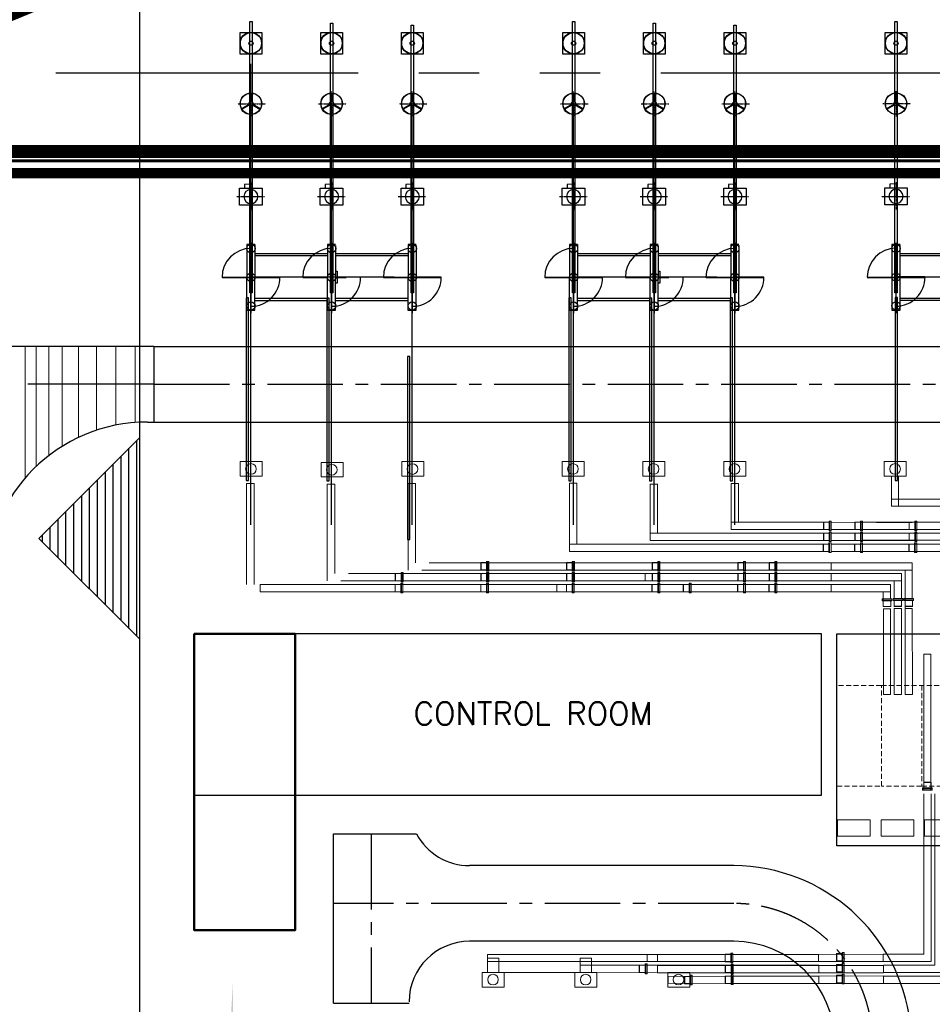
# Model space of a CAD drawing. Header units: inches. Extents: x -4968858 to -265257, y -220693 to 1871410.
# Tile 102 of 225: x -1978399 to -1933143, y 1198684 to 1247484. Entities that reach past the tile are written whole.
import ezdxf

# ---------------------------------------------------------------- set-up
doc = ezdxf.new("R2010")
doc.units = ezdxf.units.IN
doc.header["$MEASUREMENT"] = 0
for name, pattern in [('0', [0]), ('ACAD_ISO02W100', [15, 12, -3]), ('CENTER', [2, 1.25, -0.25, 0.25, -0.25]), ('CENTER2', [1.125, 0.75, -0.125, 0.125, -0.125]), ('CONTINOUS', [0]), ('CW-PIPE-ALT-1$0$HIDDEN', [0.375, 0.25, -0.125]), ('DASHED', [0.75, 0.5, -0.25]), ('PHANTOM', [2.5, 1.25, -0.25, 0.25, -0.25, 0.25, -0.25])]:
    doc.linetypes.add(name, pattern=pattern)
for name, color, linetype in [('DIM', 2, 'Continuous'), ('EQP0', 3, 'Continuous'), ('Existing Drain', 253, 'Continuous'), ('grid-20m', 53, 'Continuous'), ('new area', 3, 'ACAD_ISO02W100'), ('NSPCL_CENTRLINE', 7, 'Continuous'), ('Ref Lines', 31, 'Continuous'), ('road', 1, 'Continuous'), ('SLOPE', 20, 'Continuous')]:
    doc.layers.add(name, color=color, linetype=linetype)
doc.layers.add('P', color=250, linetype='Continuous', lineweight=100)
doc.styles.add('RS', font='romans.shx')

# ---------------------------------------------------------------- blocks, each defined once
blk = doc.blocks.new('A$C0EDC4585')
at = {"layer": 'SLOPE', "linetype": 'Continuous', "lineweight": 30}
h = blk.add_hatch(dxfattribs=at)
h.set_pattern_fill('ANSI31', color=256, scale=3125, angle=405, style=0)
h.set_pattern_definition([(90, (-1077666.67, -137905), (-390.625, 1e-12), [])])
h.paths.add_polyline_path([(34000, 81933), (29000, 76933), (34000, 71933)])
blk.add_line((34000, 0), (34000, 105732), dxfattribs=at)
blk.add_lwpolyline([(34000, 81933), (29000, 76933), (34000, 71933), (34000, 81933)], dxfattribs=at)
blk = doc.blocks.new('GIS_BLD1')
at = {"linetype": 'CONTINOUS', "lineweight": 15}
for p, q in [((1.953, 6.053), (3.736, 6.053)), ((1.953, 5.696), (3.379, 5.696)), ((1.953, 5.513), (3.196, 5.513)), ((1.953, 5.156), (2.839, 5.156)), ((1.953, 4.965), (2.648, 4.965)), ((1.953, 4.608), (2.291, 4.608)), ((3.736, 2.27), (3.736, 4.053)), ((3.196, 2.27), (3.196, 3.513)), ((3.379, 2.27), (3.379, 3.696)), ((2.648, 2.965), (2.648, 2.27)), ((2.839, 2.27), (2.839, 3.156)), ((2.291, 2.608), (2.291, 2.206))]:
    blk.add_line(p, q, dxfattribs=at)
at = {"linetype": 'CONTINOUS', "lineweight": 15, "elevation": 0}
for points in [[(-29.592, 9.068), (-28.499, 9.068), (-28.499, 8.347), (-29.592, 8.347)], [(-25.578, 9.027), (-24.485, 9.027), (-24.485, 8.306), (-25.578, 8.306)], [(-21.581, 9.063), (-20.488, 9.063), (-20.488, 8.342), (-21.581, 8.342)], [(-13.626, 9.068), (-12.533, 9.068), (-12.533, 8.347), (-13.626, 8.347)], [(-9.626, 9.068), (-8.533, 9.068), (-8.533, 8.347), (-9.626, 8.347)], [(-5.615, 9.068), (-4.522, 9.068), (-4.522, 8.347), (-5.615, 8.347)], [(2.346, 9.068), (3.439, 9.068), (3.439, 8.347), (2.346, 8.347)], [(2.7, 8.342), (2.7, 6.853), (3.057, 6.853), (3.057, 8.342)], [(-17.325, -15.539), (-16.761, -15.539), (-16.761, -16.255), (-17.325, -16.255)], [(-12.73, -15.539), (-12.166, -15.539), (-12.166, -16.255), (-12.73, -16.255)], [(-17.589, -16.976), (-16.496, -16.976), (-16.496, -16.255), (-17.589, -16.255)], [(-16.589, -16.255), (-12.589, -16.255), (-12.589, -16.255), (-16.589, -16.255)], [(-12.995, -16.976), (-11.902, -16.976), (-11.902, -16.255), (-12.995, -16.255)], [(-8.395, -16.976), (-7.302, -16.976), (-7.302, -16.255), (-8.395, -16.255)]]:
    blk.add_lwpolyline(points, close=True, dxfattribs=at)
for points in [[(-29.279, 2.973), (-29.279, 7.986), (-28.907, 7.986), (-28.907, 2.973)], [(-25.279, 3.156), (-25.279, 7.945), (-24.907, 7.945), (-24.907, 3.521)], [(-21.267, 3.688), (-21.267, 7.981), (-20.896, 7.981), (-20.896, 4.053)], [(-13.266, 4.608), (-13.266, 7.992), (-12.894, 7.992), (-12.894, 4.981)], [(-9.266, 5.152), (-9.266, 7.95), (-8.894, 7.95), (-8.894, 5.525)], [(-5.254, 5.696), (-5.254, 7.986), (-4.883, 7.986), (-4.883, 6.069)]]:
    blk.add_lwpolyline(points, dxfattribs=at)
at = {"lineweight": 0, "elevation": 0}
for points in [[(7.679, 6.853), (7.679, 7.21), (2.7, 7.21), (2.7, 6.853), (7.679, 6.853)], [(-9.406, -15.356), (-9.406, -15.714), (-17.325, -15.714), (-17.325, -15.356), (-9.406, -15.356)], [(-5.16, -15.36), (-5.16, -15.718), (-9.406, -15.718), (-9.406, -15.36), (-5.16, -15.36)], [(2.293, -15.345), (2.293, -15.702), (-8.901, -15.718), (-8.901, -15.36), (2.293, -15.345)], [(-5.549, -15.69), (-5.549, -15.356), (-5.541, -15.349), (-5.541, -15.722), (-5.549, -15.714), (-5.549, -15.69)], [(-5.541, -15.69), (-5.541, -15.349), (-5.263, -15.349), (-5.263, -15.722), (-5.541, -15.722), (-5.541, -15.69)], [(-5.263, -15.737), (-5.263, -15.293), (-5.231, -15.293), (-5.231, -15.785), (-5.263, -15.785), (-5.263, -15.737)], [(-5.16, -15.293), (-5.16, -15.785), (-5.231, -15.785), (-5.231, -15.293), (-5.16, -15.293)], [(-0.914, -15.36), (-0.914, -15.718), (-5.16, -15.718), (-5.16, -15.36), (-0.914, -15.36)], [(-0.028, -15.65), (-0.028, -15.316), (-0.012, -15.316), (-0.012, -15.681), (-0.028, -15.673), (-0.028, -15.65)], [(-0.012, -15.65), (-0.012, -15.316), (0.258, -15.316), (0.258, -15.681), (-0.012, -15.681), (-0.012, -15.65)], [(0.258, -15.697), (0.258, -15.261), (0.297, -15.261), (0.297, -15.737), (0.258, -15.737), (0.258, -15.697)], [(0.361, -15.261), (0.361, -15.737), (0.297, -15.737), (0.297, -15.261), (0.361, -15.261)], [(-12.73, -15.892), (-12.73, -16.255), (-5.16, -16.265), (-5.16, -15.9), (-12.73, -15.892)], [(-9.803, -16.226), (-9.803, -15.893), (-9.795, -15.885), (-9.795, -16.258), (-9.803, -16.25), (-9.803, -16.226)], [(-9.795, -16.226), (-9.795, -15.885), (-9.517, -15.885), (-9.517, -16.258), (-9.795, -16.258), (-9.795, -16.226)], [(-9.517, -16.274), (-9.517, -15.829), (-9.485, -15.829), (-9.485, -16.321), (-9.517, -16.321), (-9.517, -16.274)], [(-9.414, -15.829), (-9.414, -16.321), (-9.485, -16.321), (-9.485, -15.829), (-9.414, -15.829)], [(2.302, -15.908), (2.302, -16.265), (-8.901, -16.265), (-8.901, -15.908), (2.302, -15.908)], [(-5.541, -16.229), (-5.541, -15.896), (-5.525, -15.896), (-5.525, -16.261), (-5.541, -16.261), (-5.541, -16.229)], [(-5.525, -16.229), (-5.525, -15.896), (-5.255, -15.896), (-5.255, -16.261), (-5.525, -16.261), (-5.525, -16.229)], [(-5.255, -16.285), (-5.255, -15.841), (-5.215, -15.841), (-5.215, -16.317), (-5.255, -16.317), (-5.255, -16.285)], [(-5.152, -15.841), (-5.152, -16.317), (-5.215, -16.317), (-5.215, -15.841), (-5.152, -15.841)], [(-0.906, -15.9), (-0.906, -16.265), (-5.16, -16.265), (-5.16, -15.9), (-0.906, -15.9)], [(-0.028, -16.189), (-0.028, -15.864), (-0.012, -15.856), (-0.012, -16.221), (-0.028, -16.221), (-0.028, -16.189)], [(-0.012, -16.197), (-0.012, -15.856), (0.258, -15.856), (0.258, -16.221), (-0.012, -16.221), (-0.012, -16.197)], [(0.258, -16.245), (0.258, -15.8), (0.297, -15.8), (0.297, -16.277), (0.258, -16.277), (0.258, -16.245)], [(0.361, -15.8), (0.361, -16.277), (0.297, -16.277), (0.297, -15.8), (0.361, -15.8)], [(2.3, -16.428), (2.3, -16.785), (-8.372, -16.806), (-8.372, -16.448), (2.3, -16.428)], [(-7.566, -16.774), (-7.566, -16.456), (-7.55, -16.448), (-7.55, -16.821), (-7.566, -16.814), (-7.566, -16.774)], [(-7.55, -16.79), (-7.55, -16.448), (-7.281, -16.448), (-7.281, -16.821), (-7.55, -16.821), (-7.55, -16.79)], [(-7.281, -16.837), (-7.281, -16.385), (-7.241, -16.385), (-7.241, -16.869), (-7.281, -16.869), (-7.281, -16.837)], [(-7.177, -16.385), (-7.177, -16.869), (-7.241, -16.869), (-7.241, -16.385), (-7.177, -16.385)], [(-5.541, -16.761), (-5.541, -16.444), (-5.525, -16.436), (-5.525, -16.809), (-5.541, -16.801), (-5.541, -16.761)], [(-5.525, -16.777), (-5.525, -16.436), (-5.255, -16.436), (-5.255, -16.809), (-5.525, -16.809), (-5.525, -16.777)], [(-5.152, -16.428), (-5.152, -16.793), (-5.386, -16.793)], [(-5.255, -16.825), (-5.255, -16.372), (-5.215, -16.372), (-5.215, -16.856), (-5.255, -16.856), (-5.255, -16.825)], [(-5.152, -16.372), (-5.152, -16.856), (-5.215, -16.856), (-5.215, -16.372), (-5.152, -16.372)], [(-0.906, -16.432), (-0.906, -16.797), (-5.16, -16.797), (-5.16, -16.432), (-0.906, -16.432)], [(-0.028, -16.721), (-0.028, -16.404), (-0.012, -16.396), (-0.012, -16.769), (-0.028, -16.761), (-0.028, -16.721)], [(-0.012, -16.737), (-0.012, -16.396), (0.258, -16.396), (0.258, -16.769), (-0.012, -16.769), (-0.012, -16.737)], [(0.258, -16.777), (0.258, -16.332), (0.297, -16.332), (0.297, -16.824), (0.258, -16.824), (0.258, -16.777)], [(0.361, -16.332), (0.361, -16.824), (0.297, -16.824), (0.297, -16.332), (0.361, -16.332)]]:
    blk.add_lwpolyline(points, dxfattribs=at)
at = {"lineweight": 0}
for points in [[(-0.658, 5.696), (-5.254, 5.696), (-5.254, 6.069), (-0.658, 6.069)], [(-0.658, 5.152), (-9.266, 5.152), (-9.266, 5.525), (-0.658, 5.525)], [(-0.674, 4.608), (-13.266, 4.608), (-13.266, 4.981), (-0.674, 4.981)]]:
    blk.add_lwpolyline(points, close=True, dxfattribs=at)
for points in [[(-0.674, 6.021), (-0.674, 5.703), (-0.658, 5.696), (-0.658, 6.069), (-0.674, 6.061), (-0.674, 6.021)], [(-0.658, 6.037), (-0.658, 5.696), (-0.388, 5.696), (-0.388, 6.069), (-0.658, 6.069), (-0.658, 6.037)], [(-0.388, 6.084), (-0.388, 5.632), (-0.349, 5.632), (-0.349, 6.116), (-0.388, 6.116), (-0.388, 6.084)], [(-0.285, 5.632), (-0.285, 6.116), (-0.349, 6.116), (-0.349, 5.632), (-0.285, 5.632)], [(3.961, 5.696), (3.961, 6.053), (-0.293, 6.061), (-0.293, 5.703), (5.096, 5.703)], [(0.881, 6.021), (0.881, 5.703), (0.897, 5.696), (0.897, 6.069), (0.881, 6.061), (0.881, 6.021)], [(0.897, 6.037), (0.897, 5.696), (1.167, 5.696), (1.167, 6.069), (0.897, 6.069), (0.897, 6.037)], [(1.167, 6.084), (1.167, 5.632), (1.207, 5.632), (1.207, 6.116), (1.167, 6.116), (1.167, 6.084)], [(1.27, 5.632), (1.27, 6.116), (1.207, 6.116), (1.207, 5.632), (1.27, 5.632)], [(8, 5.703), (8, 6.061), (1.262, 6.061), (1.262, 5.703), (8, 5.703)], [(3.572, 6.021), (3.572, 5.703), (3.588, 5.696), (3.588, 6.069), (3.572, 6.061), (3.572, 6.021)], [(3.588, 6.037), (3.588, 5.696), (3.858, 5.696), (3.858, 6.069), (3.588, 6.069), (3.588, 6.037)], [(3.858, 6.084), (3.858, 5.632), (3.897, 5.632), (3.897, 6.116), (3.858, 6.116), (3.858, 6.084)], [(3.961, 5.632), (3.961, 6.116), (3.897, 6.116), (3.897, 5.632), (3.961, 5.632)], [(-0.674, 5.489), (-0.674, 5.156), (-0.658, 5.156), (-0.658, 5.521), (-0.674, 5.521), (-0.674, 5.489)], [(-0.658, 5.489), (-0.658, 5.156), (-0.388, 5.156), (-0.388, 5.521), (-0.658, 5.521), (-0.658, 5.489)], [(-0.388, 5.545), (-0.388, 5.1), (-0.349, 5.1), (-0.349, 5.576), (-0.388, 5.576), (-0.388, 5.545)], [(-0.285, 5.1), (-0.285, 5.576), (-0.349, 5.576), (-0.349, 5.1), (-0.285, 5.1)], [(3.961, 5.156), (3.961, 5.521), (-0.293, 5.521), (-0.293, 5.156), (3.961, 5.156)], [(0.881, 5.489), (0.881, 5.156), (0.897, 5.156), (0.897, 5.521), (0.881, 5.521), (0.881, 5.489)], [(0.897, 5.489), (0.897, 5.156), (1.167, 5.156), (1.167, 5.521), (0.897, 5.521), (0.897, 5.489)], [(1.167, 5.545), (1.167, 5.1), (1.207, 5.1), (1.207, 5.576), (1.167, 5.576), (1.167, 5.545)], [(1.27, 5.1), (1.27, 5.576), (1.207, 5.576), (1.207, 5.1), (1.27, 5.1)], [(8, 5.164), (8, 5.521), (1.262, 5.521), (1.262, 5.164), (8, 5.164)], [(3.572, 5.489), (3.572, 5.156), (3.588, 5.156), (3.588, 5.521), (3.572, 5.521), (3.572, 5.489)], [(3.588, 5.489), (3.588, 5.156), (3.858, 5.156), (3.858, 5.521), (3.588, 5.521), (3.588, 5.489)], [(3.858, 5.545), (3.858, 5.1), (3.897, 5.1), (3.897, 5.576), (3.858, 5.576), (3.858, 5.545)], [(3.961, 5.1), (3.961, 5.576), (3.897, 5.576), (3.897, 5.1), (3.961, 5.1)], [(-0.682, 4.95), (-0.682, 4.616), (-0.674, 4.608), (-0.674, 4.981), (-0.682, 4.973), (-0.682, 4.95)], [(-0.674, 4.95), (-0.674, 4.608), (-0.396, 4.608), (-0.396, 4.981), (-0.674, 4.981), (-0.674, 4.95)], [(-0.396, 4.997), (-0.396, 4.553), (-0.365, 4.553), (-0.365, 5.045), (-0.396, 5.045), (-0.396, 4.997)], [(-0.293, 4.553), (-0.293, 5.045), (-0.365, 5.045), (-0.365, 4.553), (-0.293, 4.553)], [(3.953, 4.616), (3.953, 4.973), (-0.293, 4.973), (-0.293, 4.616), (3.953, 4.616)], [(0.874, 4.95), (0.874, 4.616), (0.881, 4.608), (0.881, 4.981), (0.874, 4.973), (0.874, 4.95)], [(0.881, 4.95), (0.881, 4.608), (1.159, 4.608), (1.159, 4.981), (0.881, 4.981), (0.881, 4.95)], [(1.159, 4.997), (1.159, 4.553), (1.191, 4.553), (1.191, 5.045), (1.159, 5.045), (1.159, 4.997)], [(1.262, 4.553), (1.262, 5.045), (1.191, 5.045), (1.191, 4.553), (1.262, 4.553)], [(8, 4.616), (8, 4.973), (1.262, 4.973), (1.262, 4.616), (8, 4.616)], [(3.564, 4.95), (3.564, 4.616), (3.572, 4.608), (3.572, 4.981), (3.564, 4.973), (3.564, 4.95)], [(3.572, 4.95), (3.572, 4.608), (3.85, 4.608), (3.85, 4.981), (3.572, 4.981), (3.572, 4.95)], [(3.85, 4.997), (3.85, 4.553), (3.881, 4.553), (3.881, 5.045), (3.85, 5.045), (3.85, 4.997)], [(3.953, 4.553), (3.953, 5.045), (3.881, 5.045), (3.881, 4.553), (3.953, 4.553)], [(-17.269, 3.688), (-17.269, 4.053), (-20.22, 4.053)], [(-17.658, 4.021), (-17.658, 3.703), (-17.642, 3.696), (-17.642, 4.069), (-17.658, 4.061), (-17.658, 4.021)], [(-17.642, 4.037), (-17.642, 3.696), (-17.373, 3.696), (-17.373, 4.069), (-17.642, 4.069), (-17.642, 4.037)], [(-17.373, 4.084), (-17.373, 3.632), (-17.333, 3.632), (-17.333, 4.116), (-17.373, 4.116), (-17.373, 4.084)], [(-17.269, 3.632), (-17.269, 4.116), (-17.333, 4.116), (-17.333, 3.632), (-17.269, 3.632)], [(-13.023, 3.688), (-13.023, 4.053), (-17.277, 4.053), (-17.277, 3.688), (-13.023, 3.688)], [(-13.412, 4.021), (-13.412, 3.703), (-13.396, 3.696), (-13.396, 4.069), (-13.412, 4.061), (-13.412, 4.021)], [(-13.396, 4.037), (-13.396, 3.696), (-13.126, 3.696), (-13.126, 4.069), (-13.396, 4.069), (-13.396, 4.037)], [(-13.126, 4.084), (-13.126, 3.632), (-13.087, 3.632), (-13.087, 4.116), (-13.126, 4.116), (-13.126, 4.084)], [(-13.023, 3.632), (-13.023, 4.116), (-13.087, 4.116), (-13.087, 3.632), (-13.023, 3.632)], [(-8.777, 3.688), (-8.777, 4.053), (-13.031, 4.053), (-13.031, 3.688), (-8.777, 3.688)], [(-9.166, 4.021), (-9.166, 3.703), (-9.15, 3.696), (-9.15, 4.069), (-9.166, 4.061), (-9.166, 4.021)], [(-9.15, 4.037), (-9.15, 3.696), (-8.88, 3.696), (-8.88, 4.069), (-9.15, 4.069), (-9.15, 4.037)], [(-8.88, 4.084), (-8.88, 3.632), (-8.841, 3.632), (-8.841, 4.116), (-8.88, 4.116), (-8.88, 4.084)], [(-8.777, 3.632), (-8.777, 4.116), (-8.841, 4.116), (-8.841, 3.632), (-8.777, 3.632)], [(-4.531, 3.688), (-4.531, 4.053), (-8.785, 4.053), (-8.785, 3.688), (-4.531, 3.688)], [(-4.92, 4.021), (-4.92, 3.703), (-4.904, 3.696), (-4.904, 4.069), (-4.92, 4.061), (-4.92, 4.021)], [(-4.904, 4.037), (-4.904, 3.696), (-4.634, 3.696), (-4.634, 4.069), (-4.904, 4.069), (-4.904, 4.037)], [(-4.634, 4.084), (-4.634, 3.632), (-4.595, 3.632), (-4.595, 4.116), (-4.634, 4.116), (-4.634, 4.084)], [(-4.531, 3.632), (-4.531, 4.116), (-4.595, 4.116), (-4.595, 3.632), (-4.531, 3.632)], [(-0.285, 3.688), (-0.285, 4.053), (-4.539, 4.053), (-4.539, 3.688), (-0.285, 3.688)], [(-3.365, 4.021), (-3.365, 3.703), (-3.349, 3.696), (-3.349, 4.069), (-3.365, 4.061), (-3.365, 4.021)], [(-3.349, 4.037), (-3.349, 3.696), (-3.079, 3.696), (-3.079, 4.069), (-3.349, 4.069), (-3.349, 4.037)], [(-2.976, 3.688), (-2.976, 4.053), (-3.21, 4.053)], [(-3.079, 4.084), (-3.079, 3.632), (-3.039, 3.632), (-3.039, 4.116), (-3.079, 4.116), (-3.079, 4.084)], [(-2.976, 3.632), (-2.976, 4.116), (-3.039, 4.116), (-3.039, 3.632), (-2.976, 3.632)], [(3.736, 3.688), (3.736, 4.053), (-2.984, 4.053), (-2.984, 3.688), (3.736, 3.688)], [(-21.515, 3.156), (-21.515, 3.521), (-24.231, 3.521)], [(-21.904, 3.489), (-21.904, 3.156), (-21.888, 3.156), (-21.888, 3.521), (-21.904, 3.521), (-21.904, 3.489)], [(-21.888, 3.489), (-21.888, 3.156), (-21.619, 3.156), (-21.619, 3.521), (-21.888, 3.521), (-21.888, 3.489)], [(-21.619, 3.545), (-21.619, 3.1), (-21.579, 3.1), (-21.579, 3.576), (-21.619, 3.576), (-21.619, 3.545)], [(-21.515, 3.1), (-21.515, 3.576), (-21.579, 3.576), (-21.579, 3.1), (-21.515, 3.1)], [(-17.269, 3.156), (-17.269, 3.521), (-21.523, 3.521), (-21.523, 3.156), (-17.269, 3.156)], [(-20.592, 3.688), (-17.269, 3.688)], [(-17.658, 3.489), (-17.658, 3.156), (-17.642, 3.156), (-17.642, 3.521), (-17.658, 3.521), (-17.658, 3.489)], [(-17.642, 3.489), (-17.642, 3.156), (-17.373, 3.156), (-17.373, 3.521), (-17.642, 3.521), (-17.642, 3.489)], [(-17.373, 3.545), (-17.373, 3.1), (-17.333, 3.1), (-17.333, 3.576), (-17.373, 3.576), (-17.373, 3.545)], [(-17.269, 3.1), (-17.269, 3.576), (-17.333, 3.576), (-17.333, 3.1), (-17.269, 3.1)], [(-13.023, 3.156), (-13.023, 3.521), (-17.277, 3.521), (-17.277, 3.156), (-13.023, 3.156)], [(-13.412, 3.489), (-13.412, 3.156), (-13.396, 3.156), (-13.396, 3.521), (-13.412, 3.521), (-13.412, 3.489)], [(-13.396, 3.489), (-13.396, 3.156), (-13.126, 3.156), (-13.126, 3.521), (-13.396, 3.521), (-13.396, 3.489)], [(-13.126, 3.545), (-13.126, 3.1), (-13.087, 3.1), (-13.087, 3.576), (-13.126, 3.576), (-13.126, 3.545)], [(-13.023, 3.1), (-13.023, 3.576), (-13.087, 3.576), (-13.087, 3.1), (-13.023, 3.1)], [(-8.777, 3.156), (-8.777, 3.521), (-13.031, 3.521), (-13.031, 3.156), (-8.777, 3.156)], [(-9.515, 3.149), (-9.515, 3.514), (-2.984, 3.521), (-2.984, 3.156), (-9.515, 3.149)], [(-9.166, 3.489), (-9.166, 3.156), (-9.15, 3.156), (-9.15, 3.521), (-9.166, 3.521), (-9.166, 3.489)], [(-9.15, 3.489), (-9.15, 3.156), (-8.88, 3.156), (-8.88, 3.521), (-9.15, 3.521), (-9.15, 3.489)], [(-8.88, 3.545), (-8.88, 3.1), (-8.841, 3.1), (-8.841, 3.576), (-8.88, 3.576), (-8.88, 3.545)], [(-8.777, 3.1), (-8.777, 3.576), (-8.841, 3.576), (-8.841, 3.1), (-8.777, 3.1)], [(-4.531, 3.156), (-4.531, 3.521), (-8.785, 3.521), (-8.785, 3.156), (-4.531, 3.156)], [(-4.92, 3.489), (-4.92, 3.156), (-4.904, 3.156), (-4.904, 3.521), (-4.92, 3.521), (-4.92, 3.489)], [(-4.904, 3.489), (-4.904, 3.156), (-4.634, 3.156), (-4.634, 3.521), (-4.904, 3.521), (-4.904, 3.489)], [(-4.634, 3.545), (-4.634, 3.1), (-4.595, 3.1), (-4.595, 3.576), (-4.634, 3.576), (-4.634, 3.545)], [(-4.531, 3.1), (-4.531, 3.576), (-4.595, 3.576), (-4.595, 3.1), (-4.531, 3.1)], [(-0.285, 3.156), (-0.285, 3.521), (-4.539, 3.521), (-4.539, 3.156), (-0.285, 3.156)], [(-3.365, 3.489), (-3.365, 3.156), (-3.349, 3.156), (-3.349, 3.521), (-3.365, 3.521), (-3.365, 3.489)], [(-3.349, 3.489), (-3.349, 3.156), (-3.079, 3.156), (-3.079, 3.521), (-3.349, 3.521), (-3.349, 3.489)], [(-3.079, 3.545), (-3.079, 3.1), (-3.039, 3.1), (-3.039, 3.576), (-3.079, 3.576), (-3.079, 3.545)], [(-2.976, 3.1), (-2.976, 3.576), (-3.039, 3.576), (-3.039, 3.1), (-2.976, 3.1)], [(3.196, 3.156), (3.196, 3.521), (-2.984, 3.521), (-2.984, 3.156), (3.196, 3.156)], [(-21.523, 2.616), (-21.523, 2.973), (-28.603, 2.973), (-28.603, 2.616), (-21.523, 2.616)], [(-24.603, 3.156), (-21.515, 3.156)], [(-21.912, 2.95), (-21.912, 2.616), (-21.904, 2.608), (-21.904, 2.981), (-21.912, 2.973), (-21.912, 2.95)], [(-21.904, 2.95), (-21.904, 2.608), (-21.626, 2.608), (-21.626, 2.981), (-21.904, 2.981), (-21.904, 2.95)], [(-21.626, 2.997), (-21.626, 2.553), (-21.595, 2.553), (-21.595, 3.045), (-21.626, 3.045), (-21.626, 2.997)], [(-21.523, 2.553), (-21.523, 3.045), (-21.595, 3.045), (-21.595, 2.553), (-21.523, 2.553)], [(-17.277, 2.616), (-17.277, 2.973), (-21.523, 2.973), (-21.523, 2.616), (-17.277, 2.616)], [(-17.666, 2.95), (-17.666, 2.616), (-17.658, 2.608), (-17.658, 2.981), (-17.666, 2.973), (-17.666, 2.95)], [(-17.658, 2.95), (-17.658, 2.608), (-17.38, 2.608), (-17.38, 2.981), (-17.658, 2.981), (-17.658, 2.95)], [(-17.38, 2.997), (-17.38, 2.553), (-17.349, 2.553), (-17.349, 3.045), (-17.38, 3.045), (-17.38, 2.997)], [(-17.277, 2.553), (-17.277, 3.045), (-17.349, 3.045), (-17.349, 2.553), (-17.277, 2.553)], [(-13.031, 2.616), (-13.031, 2.973), (-17.277, 2.973), (-17.277, 2.616), (-13.031, 2.616)], [(-7.23, 2.616), (-7.23, 2.973), (-13.884, 2.973), (-13.884, 2.616), (-7.23, 2.616)], [(-13.42, 2.95), (-13.42, 2.616), (-13.412, 2.608), (-13.412, 2.981), (-13.42, 2.973), (-13.42, 2.95)], [(-13.412, 2.95), (-13.412, 2.608), (-13.134, 2.608), (-13.134, 2.981), (-13.412, 2.981), (-13.412, 2.95)], [(-13.134, 2.997), (-13.134, 2.553), (-13.103, 2.553), (-13.103, 3.045), (-13.134, 3.045), (-13.134, 2.997)], [(-13.031, 2.553), (-13.031, 3.045), (-13.103, 3.045), (-13.103, 2.553), (-13.031, 2.553)], [(-8.785, 2.616), (-8.785, 2.973), (-13.031, 2.973), (-13.031, 2.616), (-8.785, 2.616)], [(-9.174, 2.95), (-9.174, 2.616), (-9.166, 2.608), (-9.166, 2.981), (-9.174, 2.973), (-9.174, 2.95)], [(-9.166, 2.95), (-9.166, 2.608), (-8.888, 2.608), (-8.888, 2.981), (-9.166, 2.981), (-9.166, 2.95)], [(-8.888, 2.997), (-8.888, 2.553), (-8.857, 2.553), (-8.857, 3.045), (-8.888, 3.045), (-8.888, 2.997)], [(-8.785, 2.553), (-8.785, 3.045), (-8.857, 3.045), (-8.857, 2.553), (-8.785, 2.553)], [(-4.539, 2.616), (-4.539, 2.973), (-8.785, 2.973), (-8.785, 2.616), (-4.539, 2.616)], [(-7.619, 2.95), (-7.619, 2.616), (-7.611, 2.608), (-7.611, 2.981), (-7.619, 2.973), (-7.619, 2.95)], [(-7.611, 2.95), (-7.611, 2.608), (-7.333, 2.608), (-7.333, 2.981), (-7.611, 2.981), (-7.611, 2.95)], [(-7.333, 2.997), (-7.333, 2.553), (-7.301, 2.553), (-7.301, 3.045), (-7.333, 3.045), (-7.333, 2.997)], [(-7.23, 2.553), (-7.23, 3.045), (-7.301, 3.045), (-7.301, 2.553), (-7.23, 2.553)], [(-2.984, 2.616), (-2.984, 2.973), (-7.23, 2.973), (-7.23, 2.616), (-2.984, 2.616)], [(-4.928, 2.95), (-4.928, 2.616), (-4.92, 2.608), (-4.92, 2.981), (-4.928, 2.973), (-4.928, 2.95)], [(-4.92, 2.95), (-4.92, 2.608), (-4.642, 2.608), (-4.642, 2.981), (-4.92, 2.981), (-4.92, 2.95)], [(-4.642, 2.997), (-4.642, 2.553), (-4.611, 2.553), (-4.611, 3.045), (-4.642, 3.045), (-4.642, 2.997)], [(-4.539, 2.553), (-4.539, 3.045), (-4.611, 3.045), (-4.611, 2.553), (-4.539, 2.553)], [(-0.293, 2.616), (-0.293, 2.973), (-4.539, 2.973), (-4.539, 2.616), (-0.293, 2.616)], [(-3.373, 2.95), (-3.373, 2.616), (-3.365, 2.608), (-3.365, 2.981), (-3.373, 2.973), (-3.373, 2.95)], [(-3.365, 2.95), (-3.365, 2.608), (-3.087, 2.608), (-3.087, 2.981), (-3.365, 2.981), (-3.365, 2.95)], [(-3.087, 2.997), (-3.087, 2.553), (-3.055, 2.553), (-3.055, 3.045), (-3.087, 3.045), (-3.087, 2.997)], [(-2.984, 2.553), (-2.984, 3.045), (-3.055, 3.045), (-3.055, 2.553), (-2.984, 2.553)], [(2.648, 2.616), (2.648, 2.973), (-2.984, 2.973), (-2.984, 2.616), (2.648, 2.616)], [(3.379, 1.778), (3.736, 1.778), (3.744, -2.476), (3.387, -2.476), (3.387, 2.913)], [(2.236, 2.27), (2.728, 2.27), (2.728, 2.198), (2.236, 2.198), (2.236, 2.27)], [(2.68, 2.167), (2.236, 2.167), (2.236, 2.198), (2.728, 2.198), (2.728, 2.167), (2.68, 2.167)], [(2.633, 1.889), (2.291, 1.889), (2.291, 2.167), (2.664, 2.167), (2.664, 1.889), (2.633, 1.889)], [(2.783, 2.278), (3.26, 2.278), (3.26, 2.214), (2.783, 2.214), (2.783, 2.278)], [(3.228, 2.175), (2.783, 2.175), (2.783, 2.214), (3.26, 2.214), (3.26, 2.175), (3.228, 2.175)], [(3.172, 1.905), (2.839, 1.905), (2.839, 2.175), (3.204, 2.175), (3.204, 1.905), (3.172, 1.905)], [(3.315, 2.278), (3.799, 2.278), (3.799, 2.214), (3.315, 2.214), (3.315, 2.278)], [(3.767, 2.175), (3.315, 2.175), (3.315, 2.214), (3.799, 2.214), (3.799, 2.175), (3.767, 2.175)], [(3.72, 1.905), (3.379, 1.905), (3.379, 2.175), (3.752, 2.175), (3.752, 1.905), (3.72, 1.905)], [(2.633, 1.881), (2.299, 1.881), (2.291, 1.889), (2.664, 1.889), (2.656, 1.881), (2.633, 1.881)], [(2.299, 1.77), (2.656, 1.77), (2.656, -2.476), (2.299, -2.476), (2.299, 1.77)], [(3.172, 1.889), (2.839, 1.889), (2.839, 1.905), (3.204, 1.905), (3.204, 1.889), (3.172, 1.889)], [(2.839, 1.778), (3.204, 1.778), (3.204, -2.476), (2.839, -2.476), (2.839, 1.778)], [(3.704, 1.889), (3.387, 1.889), (3.379, 1.905), (3.752, 1.905), (3.744, 1.889), (3.704, 1.889)], [(4.299, -7.214), (4.656, -7.214), (4.656, -0.476), (4.299, -0.476), (4.299, -7.214)], [(4.633, -6.825), (4.299, -6.825), (4.299, -6.841), (4.664, -6.841), (4.656, -6.825), (4.633, -6.825)], [(4.68, -7.111), (4.244, -7.111), (4.244, -7.151), (4.72, -7.151), (4.72, -7.111), (4.68, -7.111)], [(4.244, -7.214), (4.72, -7.214), (4.72, -7.151), (4.244, -7.151), (4.244, -7.214)], [(4.633, -6.841), (4.299, -6.841), (4.299, -7.111), (4.664, -7.111), (4.664, -6.841), (4.633, -6.841)], [(0.029, -8.69), (1.648, -8.69), (1.648, -9.5), (0.029, -9.5), (0.029, -8.69)], [(2.188, -8.69), (3.807, -8.69), (3.807, -9.5), (2.188, -9.5), (2.188, -8.69)], [(4.347, -8.69), (5.966, -8.69), (5.966, -9.5), (4.347, -9.5), (4.347, -8.69)]]:
    blk.add_lwpolyline(points, dxfattribs=at)
at = {"linetype": 'CONTINOUS', "lineweight": 25}
blk.add_lwpolyline([(0, 0.527), (27, 0.527), (27, -9.973), (0, -9.973)], close=True, dxfattribs=at)
at = {"color": 1, "linetype": 'CW-PIPE-ALT-1$0$HIDDEN', "lineweight": 15}
for points in [[(0, -2.028), (0, -7.028), (2.2, -7.028), (2.2, -2.028)], [(4.2, -2.028), (4.2, -7.028), (2.2, -7.028), (2.2, -2.028)], [(4.2, -2.028), (4.2, -7.028), (6.2, -7.028), (6.2, -2.028)]]:
    blk.add_lwpolyline(points, close=True, dxfattribs=at)
at = {"linetype": 'CONTINOUS', "lineweight": 15}
for points in [[(-4.846, -16.802), (5.75, -16.802), (5.75, -7.393)], [(-4.628, -15.715), (4.663, -15.715), (4.663, -7.393)], [(2.294, -15.35), (4.306, -15.35), (4.306, -7.393)], [(2.3, -16.437), (5.393, -16.437), (5.393, -7.393)], [(2.302, -15.89), (4.853, -15.89), (4.853, -7.393)], [(2.302, -16.255), (5.211, -16.255), (5.211, -7.393)]]:
    blk.add_lwpolyline(points, dxfattribs=at)
for centre in [(-29.06, 8.702), (-25.046, 8.661), (-21.049, 8.697), (-13.094, 8.702), (-9.094, 8.702), (-5.083, 8.702), (2.878, 8.702), (-17.057, -16.61, 0), (-12.462, -16.61, 0), (-7.862, -16.61, 0)]:
    blk.add_circle(centre, 0.264, dxfattribs=at)
blk = doc.blocks.new('220CVTPL')
at = {"linetype": 'CENTER', "ltscale": 50}
for p, q in [((0, -350), (0, 350)), ((-350, 0), (350, 0))]:
    blk.add_line(p, q, dxfattribs=at)
for p, q in [((-280, 210), (-280, -210)), ((280, 210), (-280, 210)), ((0, 0), (280, 0)), ((280, 0), (280, 210)), ((280, -210), (280, 0)), ((-280, -210), (280, -210)), ((-157, -302), (-157, -205)), ((36, -205), (36, -310)), ((36, -310), (-157, -302))]:
    blk.add_line(p, q)
blk.add_circle((0, 0), 175)
blk = doc.blocks.new('cvt set')
at = {"layer": 'EQP0', "xscale": -0.0020010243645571, "yscale": 0.0020010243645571, "zscale": 0.0020010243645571, "rotation": 180}
for p in [(-4.002, 0), (0, 0), (4.002, 0)]:
    blk.add_blockref('220CVTPL', p, dxfattribs=at)
blk = doc.blocks.new('iso1')
for p, q in [((-4.201, 1.616), (-4.212, -1.628)), ((-3.81, 1.616), (-4.201, 1.616)), ((-4.004, 1.705), (-4.004, -1.778)), ((-3.803, 1.616), (-3.815, -1.628)), ((-0.201, 1.616), (-0.212, -1.628)), ((0.19, 1.616), (-0.201, 1.616)), ((-0.004, 1.705), (-0.004, -1.778)), ((0.197, 1.568), (0.185, -1.628)), ((3.799, 1.616), (3.788, -1.628)), ((4.19, 1.616), (3.799, 1.616)), ((3.996, 1.705), (3.996, -1.778)), ((4.197, 1.568), (4.185, -1.628)), ((-0.203, 1.164), (-3.805, 1.164)), ((-0.203, 1.058), (-3.805, 1.058)), ((3.797, 1.164), (0.196, 1.164)), ((3.797, 1.058), (0.196, 1.058)), ((-5.432, 0.007), (-4.009, 0.007)), ((3.111, 0), (-4, 0)), ((-2.57, 0.008), (-3.992, 0.008)), ((-2.57, -0.014), (-2.57, 0.008)), ((-1.432, 0.007), (-0.191, 0.007)), ((1.43, 0.008), (0.186, 0.008)), ((0.188, 0.298), (0.277, 0.298)), ((0.277, 0.298), (0.277, -0.293)), ((1.43, -0.014), (1.43, 0.008)), ((2.568, 0.007), (3.991, 0.007)), ((5.43, 0.008), (4.008, 0.008)), ((-5.431, -0.015), (-3.27, -0.015)), ((-3.992, -0.014), (-2.57, -0.014)), ((-1.431, -0.015), (-0.185, -0.015)), ((0.186, -0.015), (0.73, -0.015)), ((0.277, -0.293), (0.188, -0.293)), ((2.569, -0.015), (4.73, -0.015)), ((4.008, -0.014), (5.43, -0.014)), ((-0.21, -1.058), (-3.805, -1.058)), ((-0.211, -1.164), (-3.805, -1.164)), ((3.79, -1.058), (0.196, -1.058)), ((3.789, -1.164), (0.196, -1.164)), ((-4.213, -1.628), (-3.797, -1.628)), ((-3.797, -1.628), (-3.797, -1.628)), ((-0.213, -1.628), (0.203, -1.628)), ((0.203, -1.628), (0.203, -1.628)), ((3.787, -1.628), (4.203, -1.628)), ((4.203, -1.628), (4.203, -1.628))]:
    blk.add_line(p, q)
for centre in [(-4, 1.422), (0, 1.422), (4, 1.422), (-4, 0), (0, 0), (4, 0), (-4, -1.422), (0, -1.422), (4, -1.422)]:
    blk.add_circle(centre, 0.204)
for centre, radius, start, end in [((-3.992, -0.008), 1.44, 90.324, 180), ((0.008, -0.008), 1.44, 90.324, 180), ((4.008, -0.008), 1.44, 90.324, 180), ((-3.994, -0.005), 1.433, 270.0482, 0.2666), ((0.006, -0.005), 1.433, 270.0482, 0.2666), ((4.006, -0.005), 1.433, 270.0482, 0.2666)]:
    blk.add_arc(centre, radius, start, end)
blk = doc.blocks.new('400LAPL')
at = {"color": 8, "linetype": 'CENTER'}
for p, q in [((0, 0), (0, 878)), ((-929, 0), (1031, 0)), ((0, 0), (0, -903))]:
    blk.add_line(p, q, dxfattribs=at)
for points in [[(-10, 749), (-10, 136), (16, 142), (16, 743)], [(-644, -383), (-113, -76), (-131, -57), (-651, -358)], [(653, -366), (123, -60), (115, -85), (635, -385)]]:
    blk.add_lwpolyline(points)
for radius in [765, 750, 150]:
    blk.add_circle((0, 0), radius)
blk = doc.blocks.new('LA-Set')
at = {"xscale": 0.0007000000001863, "yscale": 0.0007000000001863, "zscale": 0.9333333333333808}
for p in [(-4, 0), (0, 0), (4, 0)]:
    blk.add_blockref('400LAPL', p, dxfattribs=at)
blk = doc.blocks.new('cse')
for major_axis, start_param, end_param in [((379, 379), 5.497787, 11.780972), ((371, 371), 5.497787, 11.780972), ((-74.2, 74.2), 3.926991, 10.210176)]:
    blk.add_ellipse((0, 0), major_axis=major_axis, ratio=1, start_param=start_param, end_param=end_param)
at = {"layer": 'NSPCL_CENTRLINE'}
blk.add_lwpolyline([(-536, 536), (536, 536), (536, -536), (-536, -536)], close=True, dxfattribs=at)
blk = doc.blocks.new('cse1')
at = {"layer": 'NSPCL_CENTRLINE'}
for p in [(-4000, 0), (0, 0), (4000, 0)]:
    blk.add_blockref('cse', p, dxfattribs=at)
blk = doc.blocks.new('A$C335E2029')
at = {"linetype": 'Continuous', "lineweight": 30}
for p, q in [((-108977, 55412), (-3927, 55412)), ((-108977, 55412), (-108977, 51662)), ((-108977, 51662), (-48719, 51662)), ((-100075, 31244, 0), (-95962, 31244, 0)), ((-100075, 22856, 0), (-100075, 31244, 0)), ((-80225, 29675, 0), (-93325, 29675, 0)), ((-80225, 25925, 0), (-93325, 25925, 0)), ((-100075, 22856, 0), (-96325, 22856, 0))]:
    blk.add_line(p, q, dxfattribs=at)
at = {"linetype": 'CENTER2', "ltscale": 5000}
for p, q in [((-108977, 53537), (10520, 53537)), ((-98200, 31244, 0), (-98200, 22856, 0)), ((-80225, 27800, 0), (-100075, 27800, 0))]:
    blk.add_line(p, q, dxfattribs=at)
at = {"linetype": 'Continuous', "lineweight": 30}
for centre, start, end in [((-93325, 32675, 0), 208.4884, 270), ((-93325, 22925, 0), 90, 180)]:
    blk.add_arc(centre, 3000, start, end, dxfattribs=at)
at = {"linetype": 'Continuous', "lineweight": 30, "extrusion": (1.35591e-09, 1.38657e-08, 1)}
blk.add_arc((-80269, 20817, 0), 8858, 6.8589, 89.7131, dxfattribs=at)
at = {"linetype": 'CENTER2', "ltscale": 5000, "extrusion": (1.35591e-09, 1.38657e-08, 1)}
blk.add_arc((-80225, 20925, 0), 6875, 0.3144, 90, dxfattribs=at)
at = {"linetype": 'CONTINOUS', "ltscale": 5000, "extrusion": (-1.14342e-08, -9.35903e-09, 1)}
blk.add_arc((-80225, 20925, 0), 5000, 0.0002, 90, dxfattribs=at)
at = {"layer": 'NSPCL_CENTRLINE'}
for p, q in [((-104166, 46562, 0), (-104166, 69411, 0)), ((-100166, 46562, 0), (-100166, 67449, 0)), ((-96166, 46562, 0), (-96166, 67449, 0)), ((-88167, 46562, 0), (-88167, 67449, 0)), ((-84166, 46562, 0), (-84166, 67449, 0)), ((-80166, 46562, 0), (-80166, 67449, 0))]:
    blk.add_line(p, q, dxfattribs=at)
at = {"layer": 'NSPCL_CENTRLINE', "linetype": '0', "elevation": 0}
for points in [[(-104221, 71521), (-104110, 71521), (-104110, 58071), (-104221, 58071)], [(-100221, 71429), (-100110, 71429), (-100110, 58071), (-100221, 58071)], [(-96221, 71338), (-96110, 71338), (-96110, 58071), (-96221, 58071)], [(-88221, 71521), (-88110, 71521), (-88110, 58071), (-88221, 58071)], [(-84221, 71429), (-84110, 71429), (-84110, 58071), (-84221, 58071)], [(-80221, 71338), (-80110, 71338), (-80110, 58071), (-80221, 58071)], [(-72232, 71521), (-72121, 71521), (-72121, 58071), (-72232, 58071)], [(-96398, 45846), (-96287, 45846), (-96287, 54908), (-96398, 54908)]]:
    blk.add_lwpolyline(points, close=True, dxfattribs=at)
at = {"layer": 'NSPCL_CENTRLINE', "linetype": '0'}
for points in [[(-104397, 48761), (-104286, 48761), (-104286, 57822), (-104397, 57822)], [(-100397, 48746), (-100286, 48746), (-100286, 57808), (-100397, 57808)], [(-88397, 48755), (-88286, 48755), (-88286, 57817), (-88397, 57817)], [(-84397, 48741), (-84286, 48741), (-84286, 57803), (-84397, 57803)], [(-80398, 48755), (-80287, 48755), (-80287, 57817), (-80398, 57817)], [(-72220, 48766), (-72108, 48766), (-72108, 57827), (-72220, 57827)]]:
    blk.add_lwpolyline(points, close=True, dxfattribs=at)
at = {"layer": 'NSPCL_CENTRLINE', "lineweight": 25}
blk.add_lwpolyline([(-75876, 41162), (-106977, 41162), (-106977, 33162), (-75876, 33162)], close=True, dxfattribs=at)
at = {"layer": 'NSPCL_CENTRLINE', "lineweight": 50}
blk.add_lwpolyline([(-106977, 41162), (-101977, 41162), (-101977, 26472), (-106977, 26472)], close=True, dxfattribs=at)
at = {"color": 1, "linetype": 'CONTINOUS', "lineweight": 15, "xscale": 1000, "yscale": 1000, "zscale": 1000}
for name, p in [('LA-Set', (-100166, 67437)), ('LA-Set', (-84166, 67437)), ('LA-Set', (-68177, 67442)), ('cvt set', (-100166, 62837)), ('cvt set', (-84166, 62837)), ('cvt set', (-68177, 62847)), ('iso1', (-100169, 58837)), ('iso1', (-84169, 58837)), ('iso1', (-68180, 58842))]:
    blk.add_blockref(name, p, dxfattribs=at)
at = {"layer": 'NSPCL_CENTRLINE'}
for p in [(-100166, 70437), (-84166, 70437), (-68177, 70437)]:
    blk.add_blockref('cse1', p, dxfattribs=at)
at = {"layer": 'NSPCL_CENTRLINE', "lineweight": 50, "xscale": 999.9999999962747, "yscale": 999.9999999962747, "zscale": 999.9999999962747}
blk.add_blockref('GIS_BLD1', (-75106, 40635), dxfattribs=at)
at = {"color": 3, "insert": (-97497, 37774), "char_height": 1125, "width": 17157.32, "attachment_point": 1, "style": 'RS'}
blk.add_mtext('{\\W1.816;\\C256; \\W1;CONTROL ROOM}', dxfattribs=at)
blk = doc.blocks.new('CABLE TRENCH')
h = blk.add_hatch()
h.set_pattern_fill('CROSS', color=256, scale=1000, style=0)
h.set_pattern_definition([(0, (1482166.81, 231363.33), (250, 250), [125, -375]), (90, (1482229.31, 231300.83), (-250, 250), [125, -375])])
h.paths.add_polyline_path([(1072990, 230742), (1072990, 231342), (1079022, 231342), (1079022, 202809), (1078422, 202809), (1078422, 211528), (1072990, 211528), (1072990, 212128), (1078422, 212128), (1078422, 212728), (1072990, 212728), (1072990, 213328), (1078422, 213328), (1078422, 230742)], flags=17)
edge = h.paths.add_edge_path()
edge.add_line((1080222, 238987), (1079622, 238987))
edge.add_line((1079615, 238987), (1079622, 232542))
edge.add_line((1080222, 242594), (1080222, 222454))
edge.add_line((1072990, 231942), (1079622, 231942))
edge.add_line((1072990, 232542), (1079622, 232542))
edge.add_line((1079622, 231942), (1079622, 202809))
edge.add_line((1078422, 213328), (1078422, 221554))
edge.add_line((1080222, 220654), (1080222, 202809))
edge.add_line((1080222, 202809), (1079622, 202809))
edge.add_line((1080222, 222454), (1091093, 222454))
edge.add_line((1091009, 221254), (1080222, 221254))
edge.add_line((1080222, 221854), (1080222, 221254))
edge.add_line((1080222, 221854), (1091113, 221854))
edge.add_line((1091055, 220654), (1080222, 220654))
edge.add_line((1090954, 220654), (1090954, 221254))
edge.add_line((1090954, 221854), (1090954, 222454))

msp = doc.modelspace()

# ---------------------------------------------------------------- linework, layer by layer
at = {"color": 6, "linetype": 'CENTER', "ltscale": 5000}
msp.add_line((-1971742.1, 1229418.6), (-1984395.6, 1229418.6), dxfattribs=at)
at = {"linetype": 'DASHED', "lineweight": 15, "ltscale": 5000, "const_width": 500, "elevation": 216239}
for points in [[(-1981442.1, 1240876.1), (-1749837.6, 1240876.1)], [(-1981442.1, 1239876.1), (-1750807.5, 1239876.1)]]:
    msp.add_lwpolyline(points, dxfattribs=at)
at = {"layer": 'Existing Drain', "linetype": 'CONTINOUS', "lineweight": 15}
for p, q in [((-1978125.4, 1231293.6), (-1978125.4, 1224768.2)), ((-1977579.4, 1231293.6), (-1977579.4, 1225341.4)), ((-1976952.1, 1231293.6), (-1976952.1, 1225879)), ((-1976289, 1231293.6), (-1976289, 1226338.8)), ((-1975479, 1231293.6), (-1975479, 1226779.5)), ((-1974596.1, 1231293.6), (-1974596.1, 1227133.3)), ((-1973635.3, 1231293.6), (-1973635.3, 1227388.4)), ((-1972667.2, 1231293.6), (-1972667.2, 1227521))]:
    msp.add_line(p, q, dxfattribs=at)
at = {"layer": 'grid-20m', "linetype": 'PHANTOM', "ltscale": 12000}
msp.add_line((-2426613.7, 1244843.6), (-488163.4, 1244843.6), dxfattribs=at)
at = {"layer": 'grid-20m', "ltscale": 12}
msp.add_lwpolyline([(-1594901.3, 1241193.6, 150, 150, 0), (-2331442.1, 1241193.6, 150, 150, 0), (-2331442.1, 1250855.3, 0, 0, 0)], format="xyseb", dxfattribs=at)
at = {"layer": 'grid-20m', "ltscale": 12, "const_width": 150}
msp.add_lwpolyline([(-1594901.3, 1240493.6), (-2341908.2, 1240493.6, 0.4142136), (-2342608.2, 1239793.6), (-2342608.2, 1226968.8)], format="xyb", dxfattribs=at)
at = {"layer": 'new area', "color": 30, "lineweight": 70, "ltscale": 500, "const_width": 1000}
msp.add_lwpolyline([(-1972442.1, 1250576.8), (-1986299.5, 1244843.6), (-2341442.1, 1244843.6)], dxfattribs=at)
at = {"layer": 'P', "color": 142, "linetype": 'Continuous', "lineweight": 30}
for p, q in [((-1971742.1, 1231293.6), (-1980527, 1231293.6)), ((-1972067.1, 1227543.6), (-1971742.1, 1227543.6))]:
    msp.add_line(p, q, dxfattribs=at)
msp.add_arc((-1972067.1, 1219543.6), 8000, 90, 180, dxfattribs=at)

# ---------------------------------------------------------------- block references
at = {"layer": 'DIM', "color": 1, "linetype": 'CONTINOUS', "lineweight": 15}
msp.add_blockref('A$C0EDC4585', (-2006442, 1144843.6), dxfattribs=at)
at = {"layer": 'Ref Lines', "color": 1, "linetype": 'CONTINOUS', "lineweight": 15}
msp.add_blockref('A$C335E2029', (-1862765.1, 1175881.6), dxfattribs=at)
at = {"layer": 'road', "lineweight": 30}
msp.add_blockref('CABLE TRENCH', (-3048036.9, 957327.8), dxfattribs=at)

doc.saveas('drawing.dxf')
